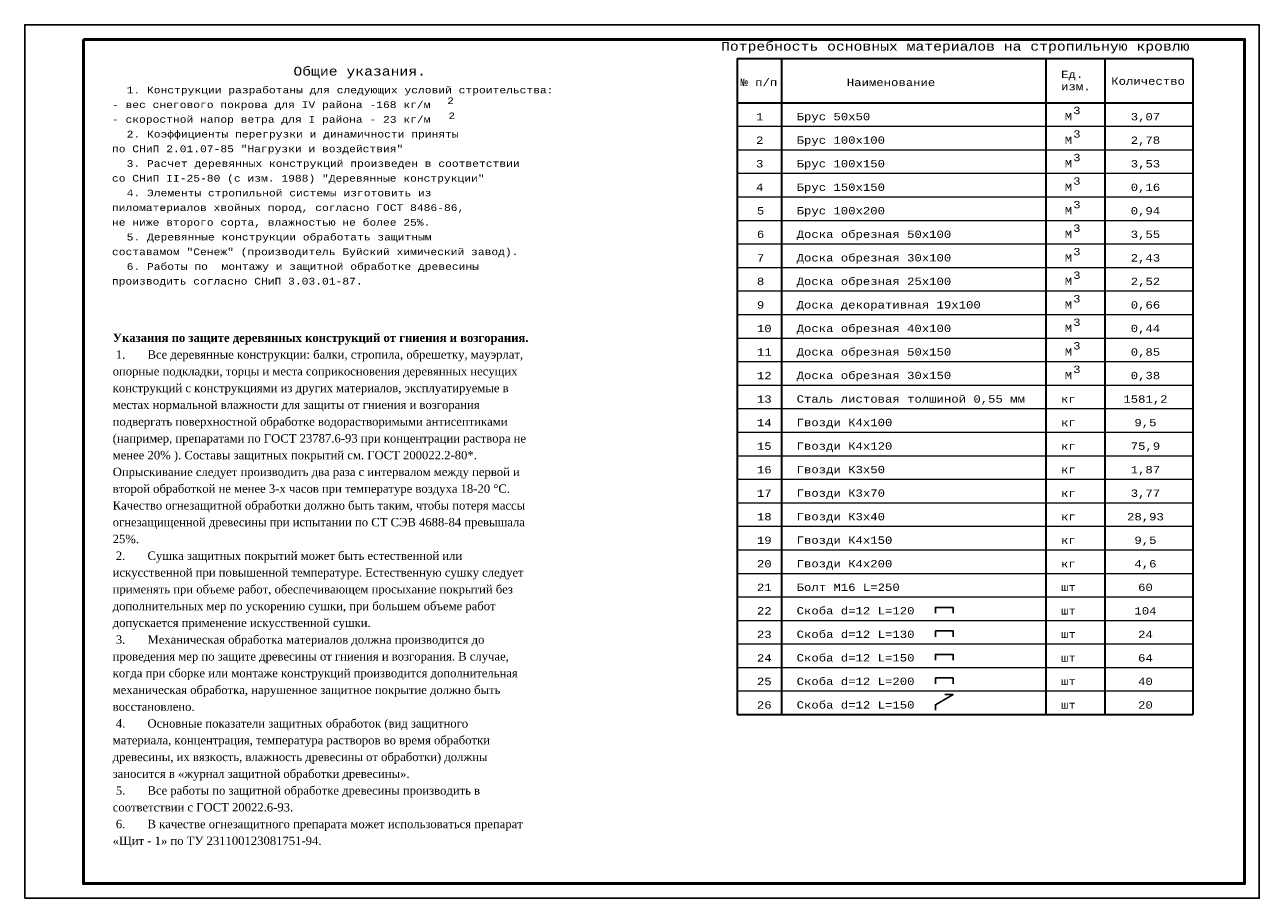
# Model space of a CAD drawing. Header units: millimetres. Extents: x -17 to 2655, y -428 to 194.
# Tile 47 of 47: x 2235 to 2655, y -106 to 191. Entities that reach past the tile are written whole.
import ezdxf
from ezdxf.enums import TextEntityAlignment as Align

# ---------------------------------------------------------------- set-up
doc = ezdxf.new("R2010")
doc.units = ezdxf.units.MM
doc.layers.add('лист а3', color=7, linetype='Continuous')
doc.styles.get("Standard").update_dxf_attribs({"font": 'COUR.TTF', "width": 0.8, "height": 2})
doc.styles.add('style1', font='COUR.TTF')

msp = doc.modelspace()

# ---------------------------------------------------------------- linework, layer by layer
at = {"lineweight": 30}
for p, q in [((2477.3527, 179.9513), (2632.3527, 179.9513)), ((2477.3527, 179.9513), (2477.3527, -43.0487)), ((2492.3527, 179.9513), (2492.3527, -43.0487)), ((2582.3527, 179.9513), (2582.3527, -43.0487)), ((2602.3527, 179.9513), (2602.3527, -43.0487)), ((2632.3527, 179.9513), (2632.3527, -43.0487)), ((2477.3527, 164.9513), (2632.3527, 164.9513)), ((2477.3527, -43.0487), (2632.3527, -43.0487))]:
    msp.add_line(p, q, dxfattribs=at)
at = {"lineweight": 0}
for p, q in [((2477.3527, 156.9513), (2632.3527, 156.9513)), ((2477.3527, 148.9513), (2632.3527, 148.9513)), ((2477.3527, 140.9513), (2632.3527, 140.9513)), ((2477.3527, 132.9513), (2632.3527, 132.9513)), ((2477.3527, 124.9513), (2632.3527, 124.9513)), ((2477.3527, 116.9513), (2632.3527, 116.9513)), ((2477.3527, 108.9513), (2632.3527, 108.9513)), ((2477.3527, 100.9513), (2632.3527, 100.9513)), ((2477.3527, 92.9513), (2632.3527, 92.9513)), ((2477.3527, 84.9513), (2632.3527, 84.9513)), ((2477.3527, 76.9513), (2632.3527, 76.9513)), ((2477.3527, 68.9513), (2632.3527, 68.9513)), ((2477.3527, 60.9513), (2632.3527, 60.9513)), ((2477.3527, 52.9513), (2632.3527, 52.9513)), ((2477.3527, 44.9513), (2632.3527, 44.9513)), ((2477.3527, 36.9513), (2632.3527, 36.9513)), ((2477.3527, 28.9513), (2632.3527, 28.9513)), ((2477.3527, 20.9513), (2632.3527, 20.9513)), ((2477.3527, 12.9513), (2632.3527, 12.9513)), ((2477.3527, 4.9513), (2632.3527, 4.9513)), ((2477.3527, -3.0487), (2632.3527, -3.0487)), ((2477.3527, -11.0487), (2632.3527, -11.0487)), ((2477.3527, -19.0487), (2632.3527, -19.0487)), ((2477.3527, -27.0487), (2632.3527, -27.0487)), ((2477.3527, -35.0487), (2632.3527, -35.0487))]:
    msp.add_line(p, q, dxfattribs=at)
for points in [[(2544.7609, -8.6077), (2544.7609, -6.6077), (2550.7609, -6.6077), (2550.7609, -8.6077)], [(2544.7609, -16.6077), (2544.7609, -14.6077), (2550.7609, -14.6077), (2550.7609, -16.6077)], [(2544.7609, -24.6077), (2544.7609, -22.6077), (2550.7609, -22.6077), (2550.7609, -24.6077)], [(2544.7609, -32.6077), (2544.7609, -30.6077), (2550.7609, -30.6077), (2550.7609, -32.6077)], [(2544.7609, -41.5355), (2544.7609, -39.7388), (2550.7609, -36.2118), (2548.0208, -36.2118)]]:
    msp.add_lwpolyline(points)
at = {"layer": 'лист а3'}
msp.add_lwpolyline([(2234.9451, -105.5247), (2234.9451, 191.4753), (2654.9451, 191.4753), (2654.9451, -105.5247), (2234.9451, -105.5247)], dxfattribs=at)
at = {"layer": 'лист а3', "lineweight": 50}
msp.add_lwpolyline([(2254.9451, 186.4753), (2649.9451, 186.4753), (2649.9451, -100.5247), (2254.9451, -100.5247), (2254.9451, 186.4753)], dxfattribs=at)

# ---------------------------------------------------------------- texts
at = {"style": 'style1'}
for s, height, p in [('Потребность основных материалов на стропильную кровлю', 3, (2471.831, 182.649)), ('Общие указания.', 3, (2326.3564, 174.1701)), ('№ п/п', 2.5, (2478.4356, 170.6026)), ('Наименование', 2.5, (2514.6305, 170.6026)), ('Ед.', 2.5, (2587.5307, 173.3164)), ('Количество', 2.5, (2604.5806, 171.0458)), ('изм.', 2.5, (2587.5307, 169.1997)), ('1', 2.5, (2483.7349, 158.9513)), ('Брус 50x50', 2.5, (2497.5474, 158.9861)), ('2', 2.5, (2483.7349, 150.9513)), ('Брус 100x100', 2.5, (2497.5474, 150.9861)), ('3', 2.5, (2483.7349, 142.9513)), ('Брус 100x150', 2.5, (2497.5474, 142.9861)), ('4', 2.5, (2483.7349, 134.9513)), ('Брус 150x150', 2.5, (2497.5474, 134.9861)), ('5', 2.5, (2484.0401, 126.9513)), ('Брус 100x200', 2.5, (2497.5474, 126.9861)), ('6', 2.5, (2484.0401, 118.9513)), ('Доска обрезная 50x100', 2.5, (2497.5474, 118.9861)), ('7', 2.5, (2484.0401, 110.9513)), ('Доска обрезная 30x100', 2.5, (2497.5474, 110.9861)), ('8', 2.5, (2484.0401, 102.9513)), ('Доска обрезная 25x100', 2.5, (2497.5474, 102.9861)), ('9', 2.5, (2484.0401, 94.9513)), ('Доска декоративная 19x100', 2.5, (2497.5474, 94.9861)), ('10', 2.5, (2484.0401, 86.9513)), ('Доска обрезная 40x100', 2.5, (2497.5474, 86.9861)), ('11', 2.5, (2484.0401, 78.9513)), ('Доска обрезная 50x150', 2.5, (2497.5474, 78.9861)), ('12', 2.5, (2484.0401, 70.9513)), ('Доска обрезная 30x150', 2.5, (2497.5474, 70.9861)), ('13', 2.5, (2484.0401, 62.9513)), ('Сталь листовая толшиной 0,55 мм', 2.5, (2497.5474, 62.9861)), ('14', 2.5, (2484.0401, 54.9513)), ('Гвозди К4х100', 2.5, (2497.5474, 54.9861)), ('15', 2.5, (2484.0401, 46.9513)), ('Гвозди К4х120', 2.5, (2497.5474, 46.9861)), ('16', 2.5, (2484.0401, 38.9513)), ('Гвозди К3х50', 2.5, (2497.5474, 38.9861)), ('17', 2.5, (2484.0401, 30.9513)), ('Гвозди К3х70', 2.5, (2497.5474, 30.9861)), ('18', 2.5, (2484.0401, 22.9513)), ('Гвозди К3х40', 2.5, (2497.5474, 22.9861)), ('19', 2.5, (2484.0401, 14.9513)), ('Гвозди К4х150', 2.5, (2497.5474, 14.9861)), ('20', 2.5, (2484.0401, 6.9513)), ('Гвозди К4х200', 2.5, (2497.5474, 6.9861)), ('21', 2.5, (2484.0401, -1.0487)), ('Болт М16 L=250', 2.5, (2497.5474, -1.0139)), ('22', 2.5, (2484.0401, -9.0487)), ('Скоба d=12 L=120', 2.5, (2497.5474, -9.0139)), ('23', 2.5, (2484.0401, -17.0487)), ('Скоба d=12 L=130', 2.5, (2497.5474, -17.0139)), ('24', 2.5, (2484.0401, -25.0487)), ('Скоба d=12 L=150', 2.5, (2497.5474, -25.0139)), ('25', 2.5, (2484.0401, -33.0487)), ('Скоба d=12 L=200', 2.5, (2497.5474, -33.0139)), ('26', 2.5, (2484.0401, -41.0487)), ('Скоба d=12 L=150', 2.5, (2497.5474, -41.0139))]:
    msp.add_text(s, height=height, dxfattribs=at).set_placement(p)
for s, p in [('1. Конструкции разработаны для следующих условий строительства:', (2269.6333, 169.2767)), ('- вес снегового покрова для IV района -168 кг/м', (2264.6333, 164.2767)), ('- скоростной напор ветра для I района - 23 кг/м', (2264.6333, 159.2767)), ('2. Коэффициенты перегрузки и динамичности приняты ', (2269.6333, 154.2767)), ('по СНиП 2.01.07-85 "Нагрузки и воздействия"', (2264.6333, 149.2767)), ('3. Расчет деревянных конструкций произведен в соответствии', (2269.6333, 144.2767)), ('со СНиП II-25-80 (с изм. 1988) "Деревянные конструкции"', (2264.6333, 139.2767)), ('4. Элементы стропильной системы изготовить из', (2269.6333, 134.2767)), ('пиломатериалов хвойных пород, согласно ГОСТ 8486-86,', (2264.6333, 129.2767)), ('не ниже второго сорта, влажностью не более 25%.', (2264.6333, 124.2767)), ('5. Деревянные конструкции обработать защитным ', (2269.6333, 119.2767)), ('составамом "Сенеж" (производитель Буйский химический завод).', (2264.6333, 114.2767)), ('6. Работы по  монтажу и защитной обработке древесины', (2269.6333, 109.2767)), ('производить согласно СНиП 3.03.01-87.', (2264.6333, 104.2767))]:
    msp.add_text(s, height=2.3, dxfattribs=at).set_placement(p, align=Align.MIDDLE_LEFT)
for p in [(2378.7093, 165.6319), (2379.1185, 160.5147)]:
    msp.add_text('2', height=2.2).set_placement(p, align=Align.MIDDLE_LEFT)
for s, p in [('М', (2590.0136, 158.9513)), ('3', (2592.8797, 161.0635)), ('3,07', (2616.2095, 158.9513)), ('3', (2592.8797, 153.0635)), ('М', (2590.0136, 150.9513)), ('2,78', (2616.2095, 150.9513)), ('3', (2592.8797, 145.0635)), ('М', (2590.0136, 142.9513)), ('3,53', (2616.2095, 142.9513)), ('3', (2592.8797, 137.0635)), ('М', (2590.0136, 134.9513)), ('0,16', (2616.2095, 134.9513)), ('3', (2592.8797, 129.0635)), ('М', (2590.0136, 126.9513)), ('0,94', (2616.2095, 126.9513)), ('3', (2592.8797, 121.0635)), ('М', (2590.0136, 118.9513)), ('3,55', (2616.2095, 118.9513)), ('М', (2590.0136, 110.9513)), ('3', (2592.8797, 113.0635)), ('2,43', (2616.2095, 110.9513)), ('М', (2590.0136, 102.9513)), ('3', (2592.8797, 105.0635)), ('2,52', (2616.2095, 102.9513)), ('М', (2590.0136, 94.9513)), ('3', (2592.8797, 97.0635)), ('0,66', (2616.2095, 94.9513)), ('М', (2590.0136, 86.9513)), ('3', (2592.8797, 89.0635)), ('0,44', (2616.2095, 86.9513)), ('М', (2590.0136, 78.9513)), ('3', (2592.8797, 81.0635)), ('0,85', (2616.2095, 78.9513)), ('3', (2592.8797, 73.0635)), ('М', (2590.0136, 70.9513)), ('0,38', (2616.2095, 70.9513)), ('кг', (2590.0136, 62.9513)), ('1581,2', (2616.2095, 62.9513)), ('кг', (2590.0136, 54.9513)), ('9,5', (2616.2095, 54.9513)), ('кг', (2590.0136, 46.9513)), ('75,9', (2616.2095, 46.9513)), ('кг', (2590.0136, 38.9513)), ('1,87', (2616.2095, 38.9513)), ('кг', (2590.0136, 30.9513)), ('3,77', (2616.2095, 30.9513)), ('28,93', (2616.2095, 22.9513)), ('кг', (2590.0136, 22.9513)), ('кг', (2590.0136, 14.9513)), ('9,5', (2616.2095, 14.9513)), ('кг', (2590.0136, 6.9513)), ('4,6', (2616.2095, 6.9513)), ('шт', (2590.0136, -1.0487)), ('60', (2616.2095, -1.0487)), ('шт', (2590.0136, -9.0487)), ('104', (2616.2095, -9.0487)), ('шт', (2590.0136, -17.0487)), ('24', (2616.2095, -17.0487)), ('шт', (2590.0136, -25.0487)), ('64', (2616.2095, -25.0487)), ('шт', (2590.0136, -33.0487)), ('40', (2616.2095, -33.0487)), ('шт', (2590.0136, -41.0487)), ('20', (2616.2095, -41.0487))]:
    msp.add_text(s, height=2.5, dxfattribs=at).set_placement(p, align=Align.CENTER)
at = {"insert": (2264.8833, 86.4875), "char_height": 2.85, "width": 141.0724, "attachment_point": 1, "line_spacing_factor": 1.2, "style": 'style1'}
msp.add_mtext('{\\fTimes New Roman|b1|i0|c204|p18;Указания по защите деревянных конструкций от гниения и возгорания.\\P\\fTimes New Roman|b0|i0|c204|p18; 1.       Все деревянные конструкции: балки, стропила, обрешетку, мауэрлат, опорные подкладки, торцы и места соприкосновения деревянных несущих конструкций с конструкциями из других материалов, эксплуатируемые в местах нормальной влажности для защиты от гниения и возгорания подвергать поверхностной обработке водорастворимыми антисептиками (например, препаратами по ГОСТ 23787.6-93 при концентрации раствора не менее 20% ). Составы защитных покрытий см. ГОСТ 200022.2-80*. Опрыскивание следует производить два раза с интервалом между первой и второй обработкой не менее 3-х часов при температуре воздуха 18-20 \\fTimes New Roman|b0|i0|c0|p18;°\\fTimes New Roman|b0|i0|c204|p18;С. Качество огнезащитной обработки должно быть таким, чтобы потеря массы огнезащищенной древесины при испытании по СТ СЭВ 4688-84 превышала 25%.\\P 2.       Сушка защитных покрытий может быть естественной или искусственной при повышенной температуре. Естественную сушку следует применять при объеме работ, обеспечивающем просыхание покрытий без дополнительных мер по ускорению сушки, при большем объеме работ допускается применение искусственной сушки.\\P 3.       Механическая обработка материалов должна производится до проведения мер по защите древесины от гниения и возгорания. В случае, когда при сборке или монтаже конструкций производится дополнительная механическая обработка, нарушенное защитное покрытие должно быть восстановлено.\\P 4.       Основные показатели защитных обработок (вид защитного материала, концентрация, температура растворов во время обработки древесины, их вязкость, влажность древесины от обработки) должны заносится в «журнал защитной обработки древесины».\\P 5.       Все работы по защитной обработке древесины производить в соответствии с ГОСТ 20022.6-93.\\P 6.       В качестве огнезащитного препарата может использоваться препарат «Щит - 1» по ТУ 231100123081751-94.}', dxfattribs=at)

doc.saveas('drawing.dxf')
